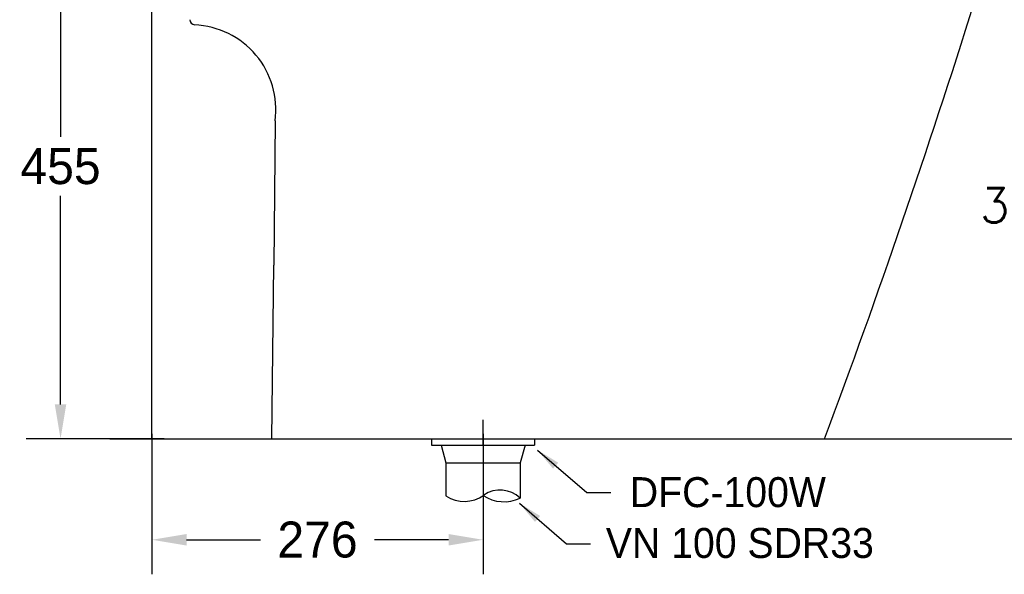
# Model space of a CAD drawing. Extents: x 66176 to 68602, y 58088 to 61519.
# Tile 2 of 8: x 66665 to 67487, y 58933 to 59396. Entities that reach past the tile are written whole.
import ezdxf

# ---------------------------------------------------------------- set-up
doc = ezdxf.new("R2010")
doc.units = 0
doc.header["$MEASUREMENT"] = 0
doc.layers.get('Defpoints').update_dxf_attribs({"linetype": 'CONTINUOUS'})
for name, color, linetype in [('001', 7, 'CONTINUOUS'), ('002', 7, 'CONTINUOUS'), ('Dim', 4, 'CONTINUOUS'), ('MAIN', 7, 'CONTINUOUS')]:
    doc.layers.add(name, color=color, linetype=linetype)
doc.layers.add('AM_6', color=2, linetype='CONTINUOUS', lineweight=30)
doc.styles.add('h', font='txt', dxfattribs={"height": 30})
doc.styles.get("Standard").update_dxf_attribs({"font": 'txt.shx', "bigfont": 'ghs.shx'})
doc.dimstyles.new('SERIM', dxfattribs={"dimscale": 10, "dimtxt": 3, "dimasz": 2, "dimexe": 1, "dimexo": 1.5, "dimgap": 1, "dimtad": 1, "dimtoh": 1, "dimdec": 0, "dimdsep": 46, "dimtxsty": 'h', "dimcen": -0.3, "dimclrt": 2, "dimadec": 0, "dimazin": 0, "dimtfac": 1, "dimtdec": 0, "dimtmove": 1, "dimatfit": 3, "dimfxl": 0, "dimtolj": 1, "dimtzin": 0, "dimarcsym": 0})
doc.dimstyles.get("Standard").update_dxf_attribs({"dimtxt": 0.18, "dimasz": 0.18, "dimexe": 0.18, "dimexo": 0.0625, "dimgap": 0.09, "dimtad": 0, "dimtih": 1, "dimtoh": 1, "dimdec": 4, "dimzin": 0, "dimdsep": 46, "dimtxsty": 'Standard', "dimcen": 0.09, "dimadec": 0, "dimazin": 0, "dimtfac": 1, "dimtdec": 4, "dimtofl": 0, "dimtmove": 0, "dimatfit": 0, "dimfxl": 0, "dimtolj": 1, "dimtzin": 0, "dimarcsym": 0})
doc.dimstyles.new('Standard$0', dxfattribs={"dimtxt": 0.18, "dimasz": 0.18, "dimexe": 0.18, "dimexo": 0.0625, "dimgap": 0.09, "dimtad": 0, "dimtih": 1, "dimtoh": 1, "dimdec": 4, "dimzin": 0, "dimdsep": 46, "dimtxsty": 'Standard', "dimcen": 0.09, "dimadec": 0, "dimazin": 0, "dimtfac": 1, "dimtdec": 4, "dimtofl": 0, "dimtmove": 0, "dimatfit": 3, "dimfxl": 0, "dimtolj": 1, "dimtzin": 0, "dimarcsym": 0})

# ---------------------------------------------------------------- blocks, each defined once
blk = doc.blocks.new('*D4')
at = {"layer": 'Defpoints', "color": 0}
for p in [(66775.45, 59060.22), (67051.66, 59060.22), (66775.45, 58961.71)]:
    blk.add_point(p, dxfattribs=at)
at = {"layer": 'Dim', "color": 0, "lineweight": -2}
for p, q in [((66775.45, 59050.22), (66775.45, 58932.91)), ((67051.66, 59050.22), (67051.66, 58932.91)), ((66804.25, 58961.71), (66866.1, 58961.71)), ((67022.86, 58961.71), (66961.01, 58961.71))]:
    blk.add_line(p, q, dxfattribs=at)
at = {"layer": 'Dim', "color": 0}
for points in [[(66804.25, 58966.51), (66804.25, 58956.91), (66775.45, 58961.71)], [(67022.86, 58966.51), (67022.86, 58956.91), (67051.66, 58961.71)]]:
    blk.add_solid(points, dxfattribs=at)
at = {"layer": 'Dim', "color": 0, "insert": (66913.55, 58961.71), "char_height": 30, "attachment_point": 5, "style": 'h'}
blk.add_mtext('\\A1;276', dxfattribs=at)
blk = doc.blocks.new('*D10')
at = {"layer": 'Defpoints', "color": 0}
for p in [(66795.59, 59500.59), (66699.15, 59045.84), (66795.59, 59045.84)]:
    blk.add_point(p, dxfattribs=at)
at = {"layer": 'Dim', "color": 0, "lineweight": -2}
for p, q in [((66785.59, 59500.59), (66670.35, 59500.59)), ((66699.15, 59471.79), (66699.15, 59297.82)), ((66699.15, 59074.64), (66699.15, 59248.62)), ((66785.59, 59045.84), (66670.35, 59045.84))]:
    blk.add_line(p, q, dxfattribs=at)
at = {"layer": 'Dim', "color": 0}
for points in [[(66694.35, 59471.79), (66703.95, 59471.79), (66699.15, 59500.59)], [(66694.35, 59074.64), (66703.95, 59074.64), (66699.15, 59045.84)]]:
    blk.add_solid(points, dxfattribs=at)
at = {"layer": 'Dim', "color": 0, "insert": (66699.15, 59273.22), "char_height": 30, "attachment_point": 5, "style": 'h'}
blk.add_mtext('\\A1;455', dxfattribs=at)
blk = doc.blocks.new('*D12')
at = {"layer": 'Defpoints', "color": 0}
for p in [(67442.26, 59435.59), (67442.26, 59045.84), (67503.19, 59045.84)]:
    blk.add_point(p, dxfattribs=at)
at = {"layer": 'Dim', "color": 0, "lineweight": -2}
for p, q in [((67452.26, 59435.59), (67531.99, 59435.59)), ((67503.19, 59406.79), (67503.19, 59264.72)), ((67503.19, 59074.64), (67503.19, 59216.72)), ((67452.26, 59045.84), (67531.99, 59045.84))]:
    blk.add_line(p, q, dxfattribs=at)
at = {"layer": 'Dim', "color": 0}
for points in [[(67498.39, 59406.79), (67507.99, 59406.79), (67503.19, 59435.59)], [(67498.39, 59074.64), (67507.99, 59074.64), (67503.19, 59045.84)]]:
    blk.add_solid(points, dxfattribs=at)
at = {"layer": 'Dim', "color": 0, "insert": (67503.19, 59240.72), "char_height": 28.8, "attachment_point": 5}
blk.add_mtext('\\A1;390', dxfattribs=at)

msp = doc.modelspace()

# ---------------------------------------------------------------- linework, layer by layer
at = {"layer": '001', "color": 7}
msp.add_arc((60661.07, 61538.56), 7125.74, 339.523743, 342.617108, dxfattribs=at)
at = {"layer": '002', "color": 7}
for p, q in [((66775.45, 59045.84), (66775.45, 60757.24)), ((66740.42, 59045.84), (68196.24, 59045.84))]:
    msp.add_line(p, q, dxfattribs=at)
at = {"layer": 'Dim', "color": 0}
for p, q in [((67051.66, 59040.77), (67051.66, 59061.68)), ((66767.19, 59045.84), (66795.99, 59045.84))]:
    msp.add_line(p, q, dxfattribs=at)
at = {"layer": 'MAIN', "color": 0}
for p in [(66878.2, 59311.2), (66875.41, 59045.84)]:
    msp.add_line(p, (66876.97, 59190.84), dxfattribs=at)
at = {"layer": 'MAIN', "color": 7}
for p, q in [((67008.66, 59045.77), (67008.66, 59040.77)), ((67094.66, 59045.77), (67094.66, 59040.77)), ((67008.66, 59040.77), (67094.66, 59040.77)), ((67016.66, 59040.77), (67020.66, 59025.77)), ((67086.66, 59040.77), (67082.66, 59025.77)), ((67020.66, 59025.77), (67082.66, 59025.77)), ((67020.66, 59025.77), (67020.66, 58998.25)), ((67082.66, 59025.77), (67082.66, 58996.48))]:
    msp.add_line(p, q, dxfattribs=at)
at = {"layer": 'MAIN', "color": 0}
for centre, radius, start, end in [((66811.88, 59396.14), 5, 186.27011, 258.93046), ((66808.05, 59320.51), 70.77, 352.43395, 87.67421)]:
    msp.add_arc(centre, radius, start, end, dxfattribs=at)
at = {"layer": 'MAIN', "color": 7}
for centre, radius, start, end in [((67035.92, 59021.89), 28.14, 237.14755, 305.62875), ((67069.04, 59025.54), 32.09, 237.19027, 295.10181), ((67065.9, 58978.79), 24.37, 46.53795, 123.88218)]:
    msp.add_arc(centre, radius, start, end, dxfattribs=at)

# ---------------------------------------------------------------- texts
at = {"layer": 'AM_6', "color": 0, "char_height": 25, "attachment_point": 4, "style": 'h'}
for s, insert in [('{\\fGulim|b0|i0|c129|p50;DFC-100W }', (67174.13, 59001.28)), ('{\\f@Gulim|b0|i0|c129|p50;VN 100 SDR33}', (67154.09, 58958.87))]:
    msp.add_mtext(s, dxfattribs=dict(at, insert=insert))

# ---------------------------------------------------------------- dimensions: what is measured, and where the dimension line sits
at = {"layer": 'Dim', "color": 0}
for base, p1, p2, dimstyle, override, picture, middle in [((66699.15, 59045.84), (66795.59, 59500.59), (66795.59, 59045.84), 'Standard', {"dimscale": 160, "dimgap": 0.06, "dimdec": 0, "dimtxsty": 'h', "dimtdec": 0, "dimatfit": 3, "dimarcsym": 1}, '*D10', (66699.15, 59273.22)), ((67503.19, 59045.84), (67442.26, 59435.59), (67442.26, 59045.84), 'Standard$0', {"dimscale": 160, "dimgap": 0.06, "dimdec": 0, "dimarcsym": 1}, '*D12', (67503.19, 59240.72))]:
    dim = msp.add_linear_dim(base=base, p1=p1, p2=p2, angle=90, dimstyle=dimstyle, override=override, dxfattribs=at)
    dim.commit()
    dim.dimension.update_dxf_attribs({"geometry": picture, "text_midpoint": middle})
dim = msp.add_linear_dim(base=(66775.45, 58961.71), p1=(67051.66, 59060.22), p2=(66775.45, 59060.22), dimstyle='Standard', override={"dimscale": 160, "dimgap": 0.06, "dimdec": 0, "dimtxsty": 'h', "dimatfit": 3, "dimarcsym": 1}, dxfattribs=at)
dim.commit()
dim.dimension.update_dxf_attribs({"geometry": '*D4', "text_midpoint": (66913.55, 58961.71)})

# ---------------------------------------------------------------- leaders
for points in [[(67097.04, 59036.58), (67138.16, 59001.18), (67158.16, 59001.18)], [(67082.04, 58992.15), (67121.2, 58958.3), (67141.2, 58958.3)]]:
    msp.add_leader(points, dimstyle='SERIM', override={"dimse1": 1}, dxfattribs=at)

doc.saveas('drawing.dxf')
